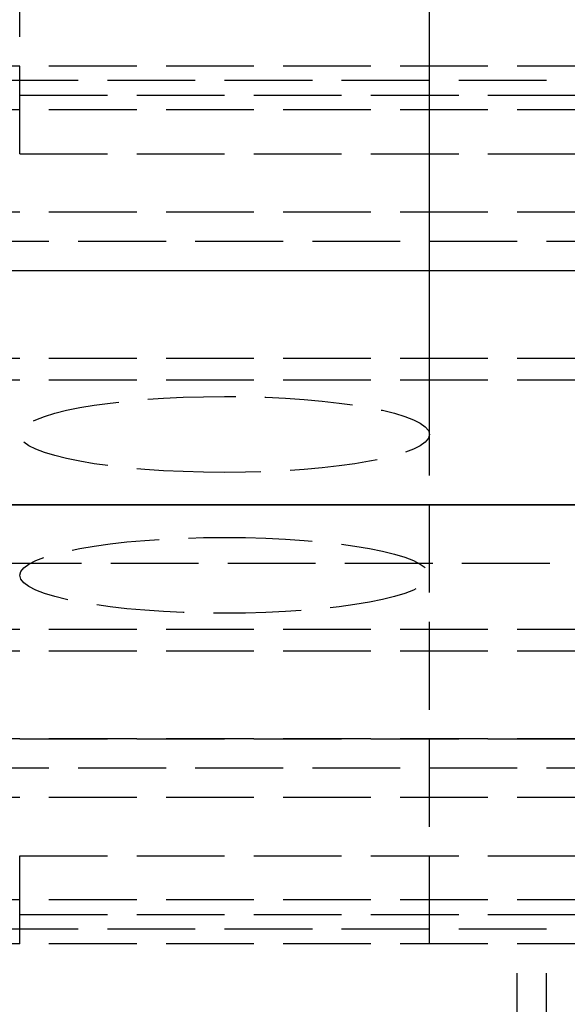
# Model space of a CAD drawing. Header units: millimetres. Extents: x 0 to 2050, y -94 to 94.
# Tile 4 of 13: x 10 to 19, y -9 to 8. Entities that reach past the tile are written whole.
import ezdxf

# ---------------------------------------------------------------- set-up
doc = ezdxf.new("R2010")
doc.units = ezdxf.units.MM
doc.header["$LTSCALE"] = 10
doc.linetypes.add('ALLCAD_Strich', pattern=[0.2, 0.15, -0.05])
doc.layers.add('BESCH_KONT_sich_schn_ansi_2d', color=40, linetype='Continuous')
doc.layers.add('BESCH_KONT_sich_schn_grun_2d', color=10, linetype='Continuous')

msp = doc.modelspace()

# ---------------------------------------------------------------- linework, layer by layer
at = {"layer": 'BESCH_KONT_sich_schn_ansi_2d', "linetype": 'ALLCAD_Strich'}
for p, q in [((0, 0, 2360), (2050, 0, 2360)), ((2050, 0, 2410), (0, 0, 2410)), ((0, 0, 2312.500000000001), (2050, 0, 2312.500000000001)), ((0, 0, 2358.000000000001), (2050, 0, 2358.000000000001)), ((0, 0, 2357.000000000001), (2050, 0, 2357.000000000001)), ((0, 0, 2314.000000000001), (2050, 0, 2314.000000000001)), ((80.5, 0, 2312.500000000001), (0, 0, 2312.500000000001)), ((0, 0, 2312.000000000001), (80.5, 0, 2312.000000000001)), ((0, 0, 2346.000000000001), (2050, 0, 2346.000000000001)), ((0, 0, 2349.000000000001), (2050, 0, 2349.000000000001)), ((0, 0, 2352.500000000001), (2050, 0, 2352.500000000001)), ((0, 0, 2356.500000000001), (2050, 0, 2356.500000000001)), ((0, 0, 2355.500000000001), (2050, 0, 2355.500000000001)), ((0, 0, 2315.500000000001), (2050, 0, 2315.500000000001)), ((273.9065541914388, 0, 2354.500000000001), (0, 0, 2354.500000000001)), ((2050, 0, 2353.500000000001), (0, 0, 2353.500000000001)), ((0, 0, 2348.000000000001), (2050, 0, 2348.000000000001)), ((0, 0, 2349.450000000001), (2050, 0, 2349.450000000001)), ((0, 0, 2347.500000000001), (2050, 0, 2347.500000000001)), ((32.50000000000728, 0, 2351.000000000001), (7.275957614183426e-12, 0, 2351.000000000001)), ((80, 0, 2320.000000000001), (0.5, 0, 2320.000000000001)), ((1055.000000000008, 0, 2310.000000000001), (2.000000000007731, 0, 2310.000000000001)), ((1055.000000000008, 0, 2268.000000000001), (2.000000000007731, 0, 2268.000000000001)), ((998.0000000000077, 0, 9.000000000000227), (2.000000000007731, 0, 9.000000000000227)), ((130.0000000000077, 0, 2288.000000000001), (2.000000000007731, 0, 2288.000000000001)), ((130.0000000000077, 0, 2289), (2.000000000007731, 0, 2289)), ((130.0000000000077, 0, 2287), (2.000000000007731, 0, 2287)), ((130.0000000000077, 0, 2274), (2.000000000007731, 0, 2274)), ((1055.000000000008, 0, 2303.000000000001), (2.000000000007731, 0, 2303.000000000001)), ((1055.000000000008, 0, 2270.000000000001), (2.000000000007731, 0, 2270.000000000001)), ((1055.000000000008, 0, 2269.000000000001), (2.000000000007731, 0, 2269.000000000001)), ((1055.000000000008, 0, 2271.000000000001), (2.000000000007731, 0, 2271.000000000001)), ((1055.000000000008, 0, 2304.000000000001), (2.000000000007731, 0, 2304.000000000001)), ((1055.000000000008, 0, 2309.000000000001), (2.000000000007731, 0, 2309.000000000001)), ((2.000000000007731, 0, 2272.000000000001), (1055.000000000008, 0, 2272.000000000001)), ((2.000000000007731, 0, 2302.000000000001), (1055.000000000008, 0, 2302.000000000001)), ((127.8693220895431, 0, 2300.500000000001), (2.000000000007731, 0, 2300.500000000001)), ((123.0557280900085, 0, 2302.500000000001), (2.000000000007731, 0, 2302.500000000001)), ((262.0000000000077, 0, 2303.000000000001), (2.000000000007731, 0, 2303.000000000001)), ((262.0000000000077, 0, 2271.000000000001), (2.000000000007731, 0, 2271.000000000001)), ((262.0000000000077, 0, 2272.000000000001), (2.000000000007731, 0, 2272.000000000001)), ((262.0000000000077, 0, 2274.000000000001), (2.000000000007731, 0, 2274.000000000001)), ((262.0000000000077, 0, 2287.000000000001), (2.000000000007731, 0, 2287.000000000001)), ((262.0000000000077, 0, 2289.000000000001), (2.000000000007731, 0, 2289.000000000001)), ((262.0000000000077, 0, 2302.000000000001), (2.000000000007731, 0, 2302.000000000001)), ((123.0557280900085, 0, 2302.500000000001), (2.000000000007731, 0, 2302.500000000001)), ((127.8693220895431, 0, 2300.500000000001), (2.000000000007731, 0, 2300.500000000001)), ((2.000000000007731, 0, 2288), (1055.000000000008, 0, 2288))]:
    msp.add_line(p, q, dxfattribs=at)
at = {"layer": 'BESCH_KONT_sich_schn_ansi_2d', "linetype": 'ALLCAD_Strich', "extrusion": (0, 1, 0)}
for centre, radius in [((-13.50000000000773, 2294.000000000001), 5.5), ((-13.50000000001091, 2294.000000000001), 5), ((-13.50000000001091, 2294.000000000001), 3.5), ((-13.50000000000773, 2294.000000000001), 3.5)]:
    msp.add_circle(centre, radius, dxfattribs=at)
msp.add_arc((-20.00000000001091, 2346.500000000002), 20.00000000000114, 270, 359.999999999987, dxfattribs=at)
at = {"layer": 'BESCH_KONT_sich_schn_grun_2d', "linetype": 'ALLCAD_Strich'}
for p, q in [((10.00000000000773, 6), (10.00000000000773, 13.49999999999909)), ((17.00000000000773, 1.203703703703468), (17.00000000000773, 13.49999999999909)), ((10.00000000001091, 6), (10.00000000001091, 12.49999999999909)), ((17.00000000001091, -7.500000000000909), (17.00000000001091, 12.49999999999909)), ((2050, 7.500000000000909), (0, 7.500000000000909)), ((106.9999999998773, 7.249999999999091), (2.000000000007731, 7.249999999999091)), ((106.9999999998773, 7.249999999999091), (2.000000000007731, 7.249999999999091)), ((7.275957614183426e-12, 7.000000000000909), (35.00000000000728, 7.000000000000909)), ((130.0000000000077, 6.749999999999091), (2.000000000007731, 6.749999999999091)), ((262.0000000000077, 6.749999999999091), (2.000000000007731, 6.749999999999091)), ((0, 6.000000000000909), (2050, 6.000000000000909)), ((2050, 5.000000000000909), (0, 5.000000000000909)), ((32.50000000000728, 4.500000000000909), (0.01728682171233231, 4.500000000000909)), ((512.50000000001, 3.999999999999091), (2.000000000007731, 3.999999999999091)), ((130.0000000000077, 3.999999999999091), (2.017286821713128, 3.999999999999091)), ((130.0000000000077, 2.499999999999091), (2.000000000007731, 2.499999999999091)), ((262.0000000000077, 2.129629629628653), (2.000000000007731, 2.129629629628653)), ((123.0000000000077, -9.094947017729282e-13), (2.000000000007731, -9.094947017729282e-13)), ((123.0000000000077, -9.094947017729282e-13), (2.000000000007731, -9.094947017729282e-13)), ((123.0557280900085, -1.000000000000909), (2.000000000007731, -1.000000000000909)), ((123.0557280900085, -1.000000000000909), (2.000000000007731, -1.000000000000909)), ((17.00000000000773, -7.500000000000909), (17.00000000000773, -1.203703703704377)), ((262.0000000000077, -2.129629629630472), (2.000000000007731, -2.129629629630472)), ((130.0000000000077, -2.500000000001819), (2.000000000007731, -2.500000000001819)), ((130.0000000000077, -4.000000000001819), (2.000000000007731, -4.000000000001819)), ((2.000000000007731, -4.000000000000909), (512.50000000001, -4.000000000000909)), ((32.50000000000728, -4.499999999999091), (7.275957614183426e-12, -4.499999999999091)), ((2050, -4.999999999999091), (0, -4.999999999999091)), ((0, -5.999999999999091), (2050, -5.999999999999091)), ((10.00000000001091, -7.500000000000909), (10.00000000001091, -6)), ((10.00000000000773, -7.500000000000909), (10.00000000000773, -6)), ((130.0000000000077, -6.750000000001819), (2.000000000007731, -6.750000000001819)), ((262.0000000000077, -6.750000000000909), (2.000000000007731, -6.750000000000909)), ((7.275957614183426e-12, -6.999999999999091), (35.00000000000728, -6.999999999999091)), ((106.999999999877, -7.250000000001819), (2.000000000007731, -7.250000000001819)), ((106.999999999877, -7.250000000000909), (2.000000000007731, -7.250000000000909)), ((2050, -7.499999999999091), (0, -7.499999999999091)), ((18.50000000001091, -13.50000000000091), (18.50000000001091, -7.500000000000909)), ((19.00000000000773, -13.50000000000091), (19.00000000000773, -7.500000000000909))]:
    msp.add_line(p, q, dxfattribs=at)
for centre, major_axis, ratio in [((13.50000000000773, 1.203703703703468), (-3.5, 0), 0.1851851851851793), ((13.50000000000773, -1.203703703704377), (3.5, 0), 0.1851851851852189)]:
    msp.add_ellipse(centre, major_axis=major_axis, ratio=ratio, start_param=-4.71238898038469, end_param=1.570796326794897, dxfattribs=at)

doc.saveas('drawing.dxf')
